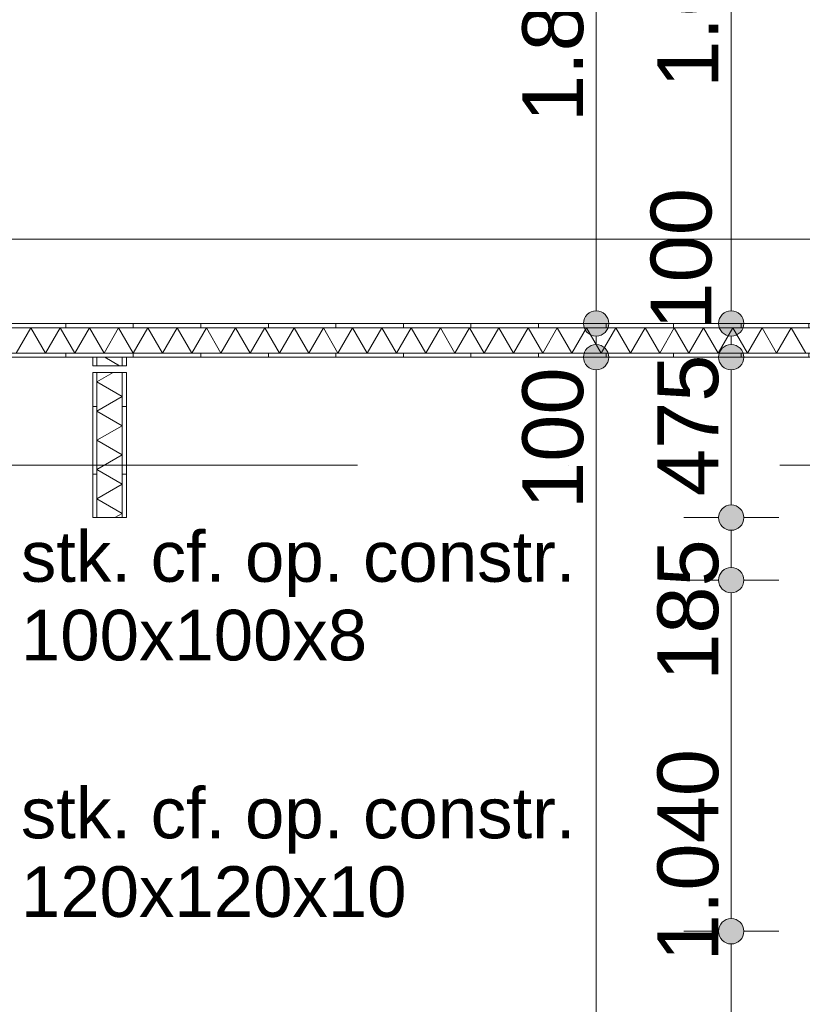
# Model space of a CAD drawing. Header units: millimetres. Extents: x -54205 to 99702, y -35458 to 70878.
# Tile 150 of 226: x 40064 to 42381, y 16430 to 19346. Entities that reach past the tile are written whole.
import ezdxf
from ezdxf.enums import TextEntityAlignment as Align

# ---------------------------------------------------------------- set-up
doc = ezdxf.new("R2010")
doc.units = ezdxf.units.MM
doc.header["$MEASUREMENT"] = 0
doc.linetypes.add('streep-punt', pattern=[2500, 1250, -625, 0, -625])
for name, color, linetype in [('Maatvoering 1_ 100', 7, 'Continuous'), ('Maatvoering 1_ 100 2D arcering', 7, 'Continuous'), ('New_22 NC Binnenwanden', 7, 'Continuous'), ('New_22 NC Binnenwanden Doorsnede-arcering', 7, 'Continuous'), ('New_22 NC Binnenwanden Laagscheidingslijnen', 7, 'Continuous'), ('New_Maatvoering 1_ 100', 7, 'Continuous'), ('New_Maatvoering 1_ 100 2D arcering', 7, 'Continuous'), ('New_Ruimtefuncties Zone omranding', 7, 'Continuous'), ('Stramien', 7, 'Continuous')]:
    doc.layers.add(name, color=color, linetype=linetype)
doc.styles.add('GENERATED_STYLE_1', font='arial.ttf')
doc.styles.add('GENERATED_STYLE_2', font='arial.ttf')
doc.dimstyles.new('GENERATED_STYLE__10', dxfattribs={"dimtxt": 0.18, "dimasz": 136.8, "dimexe": 0.18, "dimexo": 0.0625, "dimgap": 0, "dimtad": 0, "dimtih": 1, "dimtoh": 1, "dimdec": 4, "dimzin": 0, "dimdsep": 46, "dimcen": 0.09, "dimadec": 0, "dimazin": 0, "dimtfac": 1, "dimtdec": 4, "dimtmove": 0, "dimatfit": 3, "dimldrblk": 'ARROWHEAD_5', "dimfxl": 1, "dimtolj": 1, "dimtzin": 0, "dimarcsym": 0})
doc.dimstyles.new('GENERATED_STYLE__2', dxfattribs={"dimtxt": 250, "dimasz": 142.5, "dimexe": 0.18, "dimexo": 0.0625, "dimgap": 0, "dimtad": 1, "dimtih": 1, "dimtoh": 1, "dimdec": 0, "dimzin": 0, "dimdsep": 46, "dimtxsty": 'GENERATED_STYLE_2', "dimblk": 'ARROWHEAD_11', "dimblk1": 'ARROWHEAD_11', "dimblk2": 'ARROWHEAD_11', "dimcen": 0.09, "dimse1": 1, "dimse2": 1, "dimclrd": 1, "dimclre": 1, "dimclrt": 2, "dimadec": 1, "dimazin": 0, "dimtfac": 1, "dimtdec": 4, "dimtmove": 0, "dimatfit": 3, "dimfxl": 1, "dimtolj": 1, "dimtzin": 0, "dimarcsym": 0})
doc.dimstyles.new('GENERATED_STYLE__4', dxfattribs={"dimtxt": 179.999995, "dimasz": 142.5, "dimexe": 0.18, "dimexo": 0.0625, "dimgap": 0, "dimtad": 1, "dimtih": 1, "dimtoh": 1, "dimdec": 0, "dimzin": 0, "dimdsep": 46, "dimtxsty": 'GENERATED_STYLE_1', "dimblk": 'ARROWHEAD_11', "dimblk1": 'ARROWHEAD_11', "dimblk2": 'ARROWHEAD_11', "dimcen": 0.09, "dimse1": 1, "dimse2": 1, "dimclrd": 1, "dimclre": 1, "dimclrt": 2, "dimadec": 1, "dimazin": 0, "dimtfac": 1, "dimtdec": 4, "dimtmove": 0, "dimatfit": 3, "dimfxl": 1, "dimtolj": 1, "dimtzin": 0, "dimarcsym": 0})
doc.dimstyles.new('GENERATED_STYLE__5', dxfattribs={"dimtxt": 250, "dimasz": 142.5, "dimexe": 0.18, "dimexo": 0.0625, "dimgap": 0, "dimtad": 1, "dimdec": 0, "dimzin": 0, "dimdsep": 46, "dimtxsty": 'GENERATED_STYLE_2', "dimblk": 'ARROWHEAD_11', "dimblk1": 'ARROWHEAD_11', "dimblk2": 'ARROWHEAD_11', "dimcen": 0.09, "dimse1": 1, "dimse2": 1, "dimclrd": 1, "dimclre": 1, "dimclrt": 2, "dimadec": 1, "dimazin": 0, "dimtfac": 1, "dimtdec": 4, "dimtmove": 0, "dimatfit": 3, "dimfxl": 1, "dimtolj": 1, "dimtzin": 0, "dimarcsym": 0})
doc.dimstyles.new('GENERATED_STYLE__6', dxfattribs={"dimtxt": 179.999995, "dimasz": 142.5, "dimexe": 0.18, "dimexo": 0.0625, "dimgap": 0, "dimtad": 1, "dimdec": 0, "dimzin": 0, "dimdsep": 46, "dimtxsty": 'GENERATED_STYLE_1', "dimblk": 'ARROWHEAD_11', "dimblk1": 'ARROWHEAD_11', "dimblk2": 'ARROWHEAD_11', "dimcen": 0.09, "dimse1": 1, "dimse2": 1, "dimclrd": 1, "dimclre": 1, "dimclrt": 2, "dimadec": 1, "dimazin": 0, "dimtfac": 1, "dimtdec": 4, "dimtmove": 0, "dimatfit": 3, "dimfxl": 1, "dimtolj": 1, "dimtzin": 0, "dimarcsym": 0})
doc.dimstyles.new('GENERATED_STYLE__8', dxfattribs={"dimtxt": 179.999995, "dimasz": 142.5, "dimexe": 0.18, "dimexo": 0.0625, "dimgap": 0, "dimtad": 1, "dimdec": 0, "dimzin": 0, "dimdsep": 46, "dimtxsty": 'GENERATED_STYLE_1', "dimblk": 'ARROWHEAD_11', "dimblk1": 'ARROWHEAD_11', "dimblk2": 'ARROWHEAD_11', "dimcen": 0.09, "dimse1": 1, "dimse2": 1, "dimclrd": 1, "dimclre": 1, "dimclrt": 2, "dimadec": 1, "dimazin": 0, "dimtfac": 1, "dimtdec": 4, "dimtmove": 2, "dimatfit": 3, "dimfxl": 1, "dimtolj": 1, "dimtzin": 0, "dimarcsym": 0})
pattern_1 = [(270, (0, 0), (200, 0), [])]
pattern_2 = [(1e-14, (0, 0), (0, 200), [])]

# ---------------------------------------------------------------- blocks, each defined once
blk = doc.blocks.new('*X580')
at = {"layer": 'New_22 NC Binnenwanden Doorsnede-arcering', "color": 7, "linetype": 'Continuous', "lineweight": 0}
for p, q in [((40097, 18433.4), (40053.7, 18358.4)), ((40097, 18433.4), (40140.3, 18358.4)), ((40183.6, 18433.4), (40140.3, 18358.4)), ((40183.6, 18433.4), (40226.9, 18358.4)), ((40270.2, 18433.4), (40226.9, 18358.4)), ((40270.2, 18433.4), (40313.5, 18358.4)), ((40356.8, 18433.4), (40313.5, 18358.4)), ((40356.8, 18433.4), (40400.1, 18358.4)), ((40443.4, 18433.4), (40400.1, 18358.4)), ((40443.4, 18433.4), (40486.7, 18358.4)), ((40530, 18433.4), (40486.7, 18358.4)), ((40530, 18433.4), (40573.3, 18358.4)), ((40616.6, 18433.4), (40573.3, 18358.4)), ((40616.6, 18433.4), (40659.9, 18358.4)), ((40703.2, 18433.4), (40659.9, 18358.4)), ((40703.2, 18433.4), (40746.5, 18358.4)), ((40789.8, 18433.4), (40746.5, 18358.4)), ((40789.8, 18433.4), (40833.1, 18358.4)), ((40876.4, 18433.4), (40833.1, 18358.4)), ((40876.4, 18433.4), (40919.7, 18358.4)), ((40963, 18433.4), (40919.7, 18358.4)), ((40963, 18433.4), (41006.3, 18358.4)), ((41049.6, 18433.4), (41006.3, 18358.4)), ((41049.6, 18433.4), (41092.9, 18358.4)), ((41136.2, 18433.4), (41092.9, 18358.4)), ((41136.2, 18433.4), (41179.5, 18358.4)), ((41222.8, 18433.4), (41179.5, 18358.4)), ((41222.8, 18433.4), (41266.1, 18358.4)), ((41309.4, 18433.4), (41266.1, 18358.4)), ((41309.4, 18433.4), (41352.7, 18358.4)), ((41396, 18433.4), (41352.7, 18358.4)), ((41396, 18433.4), (41439.3, 18358.4)), ((41482.6, 18433.4), (41439.3, 18358.4)), ((41482.6, 18433.4), (41525.9, 18358.4)), ((41569.2, 18433.4), (41525.9, 18358.4)), ((41569.2, 18433.4), (41612.5, 18358.4)), ((41655.8, 18433.4), (41612.5, 18358.4)), ((41655.8, 18433.4), (41699.1, 18358.4)), ((41742.4, 18433.4), (41699.1, 18358.4)), ((41742.4, 18433.4), (41785.7, 18358.4)), ((41829, 18433.4), (41785.7, 18358.4)), ((41829, 18433.4), (41872.3, 18358.4)), ((41915.6, 18433.4), (41872.3, 18358.4)), ((41915.6, 18433.4), (41958.9, 18358.4)), ((42002.2, 18433.4), (41958.9, 18358.4)), ((42002.2, 18433.4), (42045.5, 18358.4)), ((42088.8, 18433.4), (42045.5, 18358.4)), ((42088.8, 18433.4), (42132.1, 18358.4)), ((42175.4, 18433.4), (42132.1, 18358.4)), ((42175.4, 18433.4), (42218.7, 18358.4)), ((42262, 18433.4), (42218.7, 18358.4)), ((42262, 18433.4), (42305.3, 18358.4)), ((42348.6, 18433.4), (42305.3, 18358.4)), ((42348.6, 18433.4), (42391.9, 18358.4))]:
    blk.add_line(p, q, dxfattribs=at)
blk = doc.blocks.new('Wall_228_1', base_point=(43395, 18345.9))
at = {"layer": 'New_22 NC Binnenwanden Doorsnede-arcering', "linetype": 'Continuous', "lineweight": 0, "true_color": 0x000000}
h = blk.add_hatch(dxfattribs=at)
h.set_pattern_fill('930_Lijnen_vert_200_0001', color=18, style=0, pattern_type=2)
h.set_pattern_definition(pattern_1)
h.paths.add_polyline_path([(39042.5, 18433.4), (43395, 18433.4), (43395, 18445.9), (39042.5, 18445.9)])
h = blk.add_hatch(dxfattribs=at)
h.set_pattern_fill('930_Lijnen_vert_200_0001', color=18, style=0, pattern_type=2)
h.set_pattern_definition(pattern_1)
h.paths.add_polyline_path([(39130, 18345.9), (43395, 18345.9), (43395, 18358.4), (39130, 18358.4)])
at = {"layer": 'New_22 NC Binnenwanden', "color": 1, "linetype": 'Continuous', "lineweight": 0, "flags": 128}
for points in [[(43395, 18445.9), (39030, 18445.9)], [(39130, 18345.9), (40280, 18345.9)], [(40292.5, 18345.9), (40367.5, 18345.9)], [(40380, 18345.9), (42930, 18345.9)]]:
    blk.add_lwpolyline(points, dxfattribs=at)
at = {"layer": 'New_22 NC Binnenwanden Laagscheidingslijnen', "color": 1, "linetype": 'Continuous', "lineweight": 0}
for p, q in [((43395, 18433.4), (39117.5, 18433.4)), ((39117.5, 18358.4), (43395, 18358.4))]:
    blk.add_line(p, q, dxfattribs=at)
at = {"layer": 'New_22 NC Binnenwanden', "color": 1, "lineweight": 0}
blk.add_blockref('*X580', (0, 0), dxfattribs=at)
blk = doc.blocks.new('*X583')
at = {"layer": 'New_22 NC Binnenwanden Doorsnede-arcering', "color": 7, "linetype": 'Continuous', "lineweight": 0}
blk.add_line((40316.4, 18345.9), (40359.7, 18320.9), dxfattribs=at)
blk = doc.blocks.new('*X584')
at = {"layer": 'New_22 NC Binnenwanden Doorsnede-arcering', "color": 7, "linetype": 'Continuous', "lineweight": 0}
for p, q in [((40292.5, 18273.1), (40340.6, 18300.9)), ((40292.5, 18273.1), (40367.5, 18229.8)), ((40292.5, 18186.5), (40367.5, 18229.8)), ((40292.5, 18186.5), (40367.5, 18143.2)), ((40292.5, 18099.9), (40367.5, 18143.2)), ((40292.5, 18099.9), (40367.5, 18056.6)), ((40292.5, 18013.3), (40367.5, 18056.6)), ((40292.5, 18013.3), (40367.5, 17970)), ((40292.5, 17926.7), (40367.5, 17970)), ((40292.5, 17926.7), (40367.5, 17883.4)), ((40345.8, 17870.9), (40367.5, 17883.4))]:
    blk.add_line(p, q, dxfattribs=at)
blk = doc.blocks.new('Wall_229_1', base_point=(40380, 17870.9))
at = {"layer": 'New_22 NC Binnenwanden Doorsnede-arcering', "linetype": 'Continuous', "lineweight": 0, "true_color": 0x000000}
h = blk.add_hatch(dxfattribs=at)
h.set_pattern_fill('930_Lijnen_vert_200_0001', color=18, style=0, pattern_type=2)
h.set_pattern_definition(pattern_2)
h.paths.add_polyline_path([(40280, 18345.9), (40280, 18320.9), (40292.5, 18320.9), (40292.5, 18345.9)])
h = blk.add_hatch(dxfattribs=at)
h.set_pattern_fill('930_Lijnen_vert_200_0001', color=18, style=0, pattern_type=2)
h.set_pattern_definition(pattern_2)
h.paths.add_polyline_path([(40380, 18320.9), (40380, 18345.9), (40367.5, 18345.9), (40367.5, 18320.9)])
h = blk.add_hatch(dxfattribs=at)
h.set_pattern_fill('930_Lijnen_vert_200_0001', color=18, style=0, pattern_type=2)
h.set_pattern_definition(pattern_2)
h.paths.add_polyline_path([(40280, 18300.9), (40280, 17870.9), (40292.5, 17870.9), (40292.5, 18300.9)])
h = blk.add_hatch(dxfattribs=at)
h.set_pattern_fill('930_Lijnen_vert_200_0001', color=18, style=0, pattern_type=2)
h.set_pattern_definition(pattern_2)
h.paths.add_polyline_path([(40380, 17870.9), (40380, 18300.9), (40367.5, 18300.9), (40367.5, 17870.9)])
at = {"layer": 'New_22 NC Binnenwanden', "color": 1, "linetype": 'Continuous', "lineweight": 0, "flags": 128}
for points in [[(40280, 18345.9), (40280, 18320.9)], [(40367.5, 18345.9), (40292.5, 18345.9)], [(40380, 18320.9), (40380, 18345.9)], [(40280, 18300.9), (40280, 17870.9)], [(40380, 17870.9), (40380, 18300.9)], [(40280, 17870.9), (40380, 17870.9)]]:
    blk.add_lwpolyline(points, dxfattribs=at)
at = {"layer": 'New_22 NC Binnenwanden Laagscheidingslijnen', "color": 1, "linetype": 'Continuous', "lineweight": 0}
for p, q in [((40292.5, 18345.9), (40292.5, 18320.9)), ((40367.5, 18320.9), (40367.5, 18345.9)), ((40280, 18320.9), (40292.5, 18320.9)), ((40292.5, 18320.9), (40367.5, 18320.9)), ((40367.5, 18320.9), (40380, 18320.9)), ((40292.5, 18300.9), (40280, 18300.9)), ((40292.5, 18300.9), (40292.5, 17870.9)), ((40367.5, 18300.9), (40292.5, 18300.9)), ((40380, 18300.9), (40367.5, 18300.9)), ((40367.5, 17870.9), (40367.5, 18300.9))]:
    blk.add_line(p, q, dxfattribs=at)
at = {"layer": 'New_22 NC Binnenwanden', "color": 1, "lineweight": 0}
for name in ['*X583', '*X584']:
    blk.add_blockref(name, (0, 0), dxfattribs=at)
blk = doc.blocks.new('Standard grid marker_3')
at = {"layer": 'Stramien', "color": 1, "linetype": 'streep-punt', "lineweight": 0}
blk.add_line((1000, 0), (33165, 0), dxfattribs=at)
at = {"layer": 'Stramien', "color": 2, "lineweight": 0, "style": 'GENERATED_STYLE_1'}
blk.add_attdef('AC_MarkerText_1', text='', height=350, dxfattribs=at).set_placement((-500, 175), align=Align.TOP_CENTER)
blk = doc.blocks.new('*D1133')
at = {"layer": 'Maatvoering 1_ 100 2D arcering', "linetype": 'Continuous', "lineweight": 0}
for points in [[(64027.5, 56125.9), (64030.4, 56111.6), (64038.5, 56099.4), (64050.6, 56091.3), (64065, 56088.4), (64079.4, 56091.3), (64091.5, 56099.4), (64099.6, 56111.6), (64102.5, 56125.9), (64099.6, 56140.3), (64091.5, 56152.4), (64079.4, 56160.6), (64065, 56163.4), (64050.6, 56160.6), (64038.5, 56152.4), (64030.4, 56140.3)], [(64027.5, 3115.7), (64030.4, 3101.3), (64038.5, 3089.2), (64050.6, 3081), (64065, 3078.2), (64079.4, 3081), (64091.5, 3089.2), (64099.6, 3101.3), (64102.5, 3115.7), (64099.6, 3130), (64091.5, 3142.2), (64079.4, 3150.3), (64065, 3153.2), (64050.6, 3150.3), (64038.5, 3142.2), (64030.4, 3130)]]:
    blk.add_hatch(color=1, dxfattribs=at).paths.add_polyline_path(points)
at = {"layer": 'Maatvoering 1_ 100', "color": 1, "linetype": 'Continuous', "lineweight": 0}
for p, q in [((64065, 56163.4), (64065, 56200.9)), ((64027.5, 56125.9), (63924.4, 56125.9)), ((64205.6, 56125.9), (64102.5, 56125.9)), ((64065, 3153.2), (64065, 56088.4)), ((64027.5, 3115.7), (63924.4, 3115.7)), ((64205.6, 3115.7), (64102.5, 3115.7)), ((64065, 3040.7), (64065, 3078.2))]:
    blk.add_line(p, q, dxfattribs=at)
for centre in [(64065, 56125.9), (64065, 3115.7)]:
    blk.add_circle(centre, 37.5, dxfattribs=at)
at = {"layer": 'Maatvoering 1_ 100', "color": 2, "lineweight": 0, "insert": (64015, 29096.5), "char_height": 250, "attachment_point": 7, "rotation": 90, "style": 'GENERATED_STYLE_2'}
blk.add_mtext('\\A1;{\\pql;\\fArial|b1|i0|c0|p0;\\W1.000000;53.010}', dxfattribs=at)
blk = doc.blocks.new('ARROWHEAD_11')
at = {"color": 0, "linetype": 'Continuous', "lineweight": 0}
blk.add_line((0, 0), (-1, 0), dxfattribs=at)
at = {"color": 0, "linetype": 'Continuous', "lineweight": 0, "const_width": 0.25, "flags": 128}
blk.add_lwpolyline([(-0.125, 0, 1), (0.125, 0, 1)], format="xyb", close=True, dxfattribs=at)
blk = doc.blocks.new('*D1156')
at = {"layer": 'Maatvoering 1_ 100 2D arcering', "linetype": 'Continuous', "lineweight": 0}
for points in [[(-1137.5, 60015.9), (-1134.7, 60001.6), (-1126.6, 59989.4), (-1114.4, 59981.3), (-1100, 59978.4), (-1085.7, 59981.3), (-1073.5, 59989.4), (-1065.4, 60001.6), (-1062.5, 60015.9), (-1065.4, 60030.3), (-1073.5, 60042.4), (-1085.7, 60050.6), (-1100, 60053.4), (-1114.4, 60050.6), (-1126.6, 60042.4), (-1134.7, 60030.3)], [(57892.5, 60015.9), (57895.4, 60001.6), (57903.5, 59989.4), (57915.6, 59981.3), (57930, 59978.4), (57944.4, 59981.3), (57956.5, 59989.4), (57964.6, 60001.6), (57967.5, 60015.9), (57964.6, 60030.3), (57956.5, 60042.4), (57944.4, 60050.6), (57930, 60053.4), (57915.6, 60050.6), (57903.5, 60042.4), (57895.4, 60030.3)]]:
    blk.add_hatch(color=1, dxfattribs=at).paths.add_polyline_path(points)
at = {"layer": 'Maatvoering 1_ 100', "color": 1, "linetype": 'Continuous', "lineweight": 0}
for p, q in [((57930, 60053.4), (57930, 60156.5)), ((-1062.5, 60015.9), (57892.5, 60015.9)), ((57967.5, 60015.9), (58005, 60015.9)), ((57930, 59875.3), (57930, 59978.4))]:
    blk.add_line(p, q, dxfattribs=at)
blk.add_circle((57930, 60015.9), 37.5, dxfattribs=at)
at = {"layer": 'Maatvoering 1_ 100', "color": 2, "lineweight": 0, "insert": (27890.6, 60065.9), "char_height": 250, "attachment_point": 7, "style": 'GENERATED_STYLE_2'}
blk.add_mtext('\\A1;{\\pql;\\fArial|b1|i0|c0|p0;\\W1.000000;59.030}', dxfattribs=at)
blk = doc.blocks.new('*D1225')
at = {"layer": 'New_Maatvoering 1_ 100 2D arcering', "linetype": 'Continuous', "lineweight": 0}
for points in [[(36037.5, 15778.5), (36040.4, 15764.1), (36048.5, 15752), (36060.6, 15743.8), (36075, 15741), (36089.4, 15743.8), (36101.5, 15752), (36109.6, 15764.1), (36112.5, 15778.5), (36109.6, 15792.8), (36101.5, 15805), (36089.4, 15813.1), (36075, 15816), (36060.6, 15813.1), (36048.5, 15805), (36040.4, 15792.8)], [(42987.5, 15778.5), (42990.4, 15764.1), (42998.5, 15752), (43010.6, 15743.8), (43025, 15741), (43039.4, 15743.8), (43051.5, 15752), (43059.6, 15764.1), (43062.5, 15778.5), (43059.6, 15792.8), (43051.5, 15805), (43039.4, 15813.1), (43025, 15816), (43010.6, 15813.1), (42998.5, 15805), (42990.4, 15792.8)]]:
    blk.add_hatch(color=1, dxfattribs=at).paths.add_polyline_path(points)
at = {"layer": 'New_Maatvoering 1_ 100', "color": 1, "linetype": 'Continuous', "lineweight": 0}
for p, q in [((36075, 15816), (36075, 15919.1)), ((43025, 15816), (43025, 15919.1)), ((36000, 15778.5), (36037.5, 15778.5)), ((36112.5, 15778.5), (42987.5, 15778.5)), ((36075, 15637.9), (36075, 15741)), ((43025, 15637.9), (43025, 15741))]:
    blk.add_line(p, q, dxfattribs=at)
for centre in [(36075, 15778.5), (43025, 15778.5)]:
    blk.add_circle(centre, 37.5, dxfattribs=at)
at = {"layer": 'New_Maatvoering 1_ 100', "color": 2, "lineweight": 0, "char_height": 180, "attachment_point": 7, "style": 'GENERATED_STYLE_1'}
for s, insert in [('\\A1;{\\pql;\\fArial|b0|i0|c0|p0;\\W1.000000;6.950}', (39241.1, 15814.5)), ('\\A1;{\\pql;\\fArial|b0|i0|c0|p0;\\W1.000000;250}', (42575.6, 15814.5))]:
    blk.add_mtext(s, dxfattribs=dict(at, insert=insert))
blk = doc.blocks.new('*D1233')
at = {"layer": 'New_Maatvoering 1_ 100 2D arcering', "linetype": 'Continuous', "lineweight": 0}
for points in [[(39092.5, 16178.5), (39095.4, 16164.1), (39103.5, 16152), (39115.6, 16143.8), (39130, 16141), (39144.4, 16143.8), (39156.5, 16152), (39164.6, 16164.1), (39167.5, 16178.5), (39164.6, 16192.8), (39156.5, 16205), (39144.4, 16213.1), (39130, 16216), (39115.6, 16213.1), (39103.5, 16205), (39095.4, 16192.8)], [(40242.5, 16178.5), (40245.4, 16164.1), (40253.5, 16152), (40265.6, 16143.8), (40280, 16141), (40294.4, 16143.8), (40306.5, 16152), (40314.6, 16164.1), (40317.5, 16178.5), (40314.6, 16192.8), (40306.5, 16205), (40294.4, 16213.1), (40280, 16216), (40265.6, 16213.1), (40253.5, 16205), (40245.4, 16192.8)]]:
    blk.add_hatch(color=1, dxfattribs=at).paths.add_polyline_path(points)
at = {"layer": 'New_Maatvoering 1_ 100', "color": 1, "linetype": 'Continuous', "lineweight": 0}
for p, q in [((39130, 16216), (39130, 16319.1)), ((40280, 16216), (40280, 16319.1)), ((39167.5, 16178.5), (40242.5, 16178.5)), ((39130, 16037.9), (39130, 16141)), ((40280, 16037.9), (40280, 16141))]:
    blk.add_line(p, q, dxfattribs=at)
for centre in [(39130, 16178.5), (40280, 16178.5)]:
    blk.add_circle(centre, 37.5, dxfattribs=at)
at = {"layer": 'New_Maatvoering 1_ 100', "color": 2, "lineweight": 0, "insert": (39396.1, 16214.5), "char_height": 180, "attachment_point": 7, "style": 'GENERATED_STYLE_1'}
blk.add_mtext('\\A1;{\\pql;\\fArial|b0|i0|c0|p0;\\W1.000000;1.150}', dxfattribs=at)
blk = doc.blocks.new('*D1234')
at = {"layer": 'New_Maatvoering 1_ 100 2D arcering', "linetype": 'Continuous', "lineweight": 0}
for points in [[(40242.5, 16178.5), (40245.4, 16164.1), (40253.5, 16152), (40265.6, 16143.8), (40280, 16141), (40294.4, 16143.8), (40306.5, 16152), (40314.6, 16164.1), (40317.5, 16178.5), (40314.6, 16192.8), (40306.5, 16205), (40294.4, 16213.1), (40280, 16216), (40265.6, 16213.1), (40253.5, 16205), (40245.4, 16192.8)], [(40342.5, 16178.5), (40345.4, 16164.1), (40353.5, 16152), (40365.6, 16143.8), (40380, 16141), (40394.4, 16143.8), (40406.5, 16152), (40414.6, 16164.1), (40417.5, 16178.5), (40414.6, 16192.8), (40406.5, 16205), (40394.4, 16213.1), (40380, 16216), (40365.6, 16213.1), (40353.5, 16205), (40345.4, 16192.8)]]:
    blk.add_hatch(color=1, dxfattribs=at).paths.add_polyline_path(points)
at = {"layer": 'New_Maatvoering 1_ 100', "color": 1, "linetype": 'Continuous', "lineweight": 0}
for p, q in [((40280, 16216), (40280, 16319.1)), ((40380, 16216), (40380, 16319.1)), ((40317.5, 16178.5), (40342.5, 16178.5)), ((40280, 16037.9), (40280, 16141)), ((40380, 16037.9), (40380, 16141))]:
    blk.add_line(p, q, dxfattribs=at)
for centre in [(40280, 16178.5), (40380, 16178.5)]:
    blk.add_circle(centre, 37.5, dxfattribs=at)
blk = doc.blocks.new('*D1235')
at = {"layer": 'New_Maatvoering 1_ 100 2D arcering', "linetype": 'Continuous', "lineweight": 0}
for points in [[(40342.5, 16178.5), (40345.4, 16164.1), (40353.5, 16152), (40365.6, 16143.8), (40380, 16141), (40394.4, 16143.8), (40406.5, 16152), (40414.6, 16164.1), (40417.5, 16178.5), (40414.6, 16192.8), (40406.5, 16205), (40394.4, 16213.1), (40380, 16216), (40365.6, 16213.1), (40353.5, 16205), (40345.4, 16192.8)], [(42892.5, 16178.5), (42895.4, 16164.1), (42903.5, 16152), (42915.6, 16143.8), (42930, 16141), (42944.4, 16143.8), (42956.5, 16152), (42964.6, 16164.1), (42967.5, 16178.5), (42964.6, 16192.8), (42956.5, 16205), (42944.4, 16213.1), (42930, 16216), (42915.6, 16213.1), (42903.5, 16205), (42895.4, 16192.8)]]:
    blk.add_hatch(color=1, dxfattribs=at).paths.add_polyline_path(points)
at = {"layer": 'New_Maatvoering 1_ 100', "color": 1, "linetype": 'Continuous', "lineweight": 0}
for p, q in [((40380, 16216), (40380, 16319.1)), ((42930, 16216), (42930, 16319.1)), ((40417.5, 16178.5), (42892.5, 16178.5)), ((40380, 16037.9), (40380, 16141)), ((42930, 16037.9), (42930, 16141))]:
    blk.add_line(p, q, dxfattribs=at)
for centre in [(40380, 16178.5), (42930, 16178.5)]:
    blk.add_circle(centre, 37.5, dxfattribs=at)
at = {"layer": 'New_Maatvoering 1_ 100', "color": 2, "lineweight": 0, "char_height": 180, "attachment_point": 7, "style": 'GENERATED_STYLE_1'}
for s, insert in [('\\A1;{\\pql;\\fArial|b0|i0|c0|p0;\\W1.000000;100}', (40417.5, 16214.5)), ('\\A1;{\\pql;\\fArial|b0|i0|c0|p0;\\W1.000000;2.550}', (41346.1, 16214.5))]:
    blk.add_mtext(s, dxfattribs=dict(at, insert=insert))
blk = doc.blocks.new('*D1258')
at = {"layer": 'New_Maatvoering 1_ 100 2D arcering', "linetype": 'Continuous', "lineweight": 0}
for points in [[(39092.5, 18695.9), (39095.4, 18681.6), (39103.5, 18669.4), (39115.6, 18661.3), (39130, 18658.4), (39144.4, 18661.3), (39156.5, 18669.4), (39164.6, 18681.6), (39167.5, 18695.9), (39164.6, 18710.3), (39156.5, 18722.4), (39144.4, 18730.6), (39130, 18733.4), (39115.6, 18730.6), (39103.5, 18722.4), (39095.4, 18710.3)], [(47082.5, 18695.9), (47085.4, 18681.6), (47093.5, 18669.4), (47105.6, 18661.3), (47120, 18658.4), (47134.4, 18661.3), (47146.5, 18669.4), (47154.6, 18681.6), (47157.5, 18695.9), (47154.6, 18710.3), (47146.5, 18722.4), (47134.4, 18730.6), (47120, 18733.4), (47105.6, 18730.6), (47093.5, 18722.4), (47085.4, 18710.3)]]:
    blk.add_hatch(color=1, dxfattribs=at).paths.add_polyline_path(points)
at = {"layer": 'New_Maatvoering 1_ 100', "color": 1, "linetype": 'Continuous', "lineweight": 0}
for p, q in [((39130, 18733.4), (39130, 18836.5)), ((47120, 18733.4), (47120, 18836.5)), ((39167.5, 18695.9), (47082.5, 18695.9)), ((39130, 18555.3), (39130, 18658.4)), ((47120, 18555.3), (47120, 18658.4))]:
    blk.add_line(p, q, dxfattribs=at)
for centre in [(39130, 18695.9), (47120, 18695.9)]:
    blk.add_circle(centre, 37.5, dxfattribs=at)
at = {"layer": 'New_Maatvoering 1_ 100', "color": 2, "lineweight": 0, "insert": (42816.1, 18731.9), "char_height": 180, "attachment_point": 7, "style": 'GENERATED_STYLE_1'}
blk.add_mtext('\\A1;{\\pql;\\fArial|b0|i0|c0|p0;\\W1.000000;7.990}', dxfattribs=at)
blk = doc.blocks.new('*D1326')
at = {"layer": 'New_Maatvoering 1_ 100 2D arcering', "linetype": 'Continuous', "lineweight": 0}
for points in [[(41733.2, 18345.9), (41736.1, 18331.6), (41744.2, 18319.4), (41756.4, 18311.3), (41770.7, 18308.4), (41785.1, 18311.3), (41797.2, 18319.4), (41805.4, 18331.6), (41808.2, 18345.9), (41805.4, 18360.3), (41797.2, 18372.4), (41785.1, 18380.6), (41770.7, 18383.4), (41756.4, 18380.6), (41744.2, 18372.4), (41736.1, 18360.3)], [(41733.2, 10990.9), (41736.1, 10976.6), (41744.2, 10964.4), (41756.4, 10956.3), (41770.7, 10953.4), (41785.1, 10956.3), (41797.2, 10964.4), (41805.4, 10976.6), (41808.2, 10990.9), (41805.4, 11005.3), (41797.2, 11017.4), (41785.1, 11025.6), (41770.7, 11028.4), (41756.4, 11025.6), (41744.2, 11017.4), (41736.1, 11005.3)]]:
    blk.add_hatch(color=1, dxfattribs=at).paths.add_polyline_path(points)
at = {"layer": 'New_Maatvoering 1_ 100', "color": 1, "linetype": 'Continuous', "lineweight": 0}
for p, q in [((41733.2, 18345.9), (41630.1, 18345.9)), ((41911.3, 18345.9), (41808.2, 18345.9)), ((41770.7, 11028.4), (41770.7, 18308.4)), ((41733.2, 10990.9), (41630.1, 10990.9)), ((41911.3, 10990.9), (41808.2, 10990.9)), ((41770.7, 10915.9), (41770.7, 10953.4))]:
    blk.add_line(p, q, dxfattribs=at)
for centre in [(41770.7, 18345.9), (41770.7, 10990.9)]:
    blk.add_circle(centre, 37.5, dxfattribs=at)
at = {"layer": 'New_Maatvoering 1_ 100', "color": 2, "lineweight": 0, "char_height": 180, "attachment_point": 7, "rotation": 90, "style": 'GENERATED_STYLE_1'}
for s, insert in [('\\A1;{\\pql;\\fArial|b0|i0|c0|p0;\\W1.000000;100}', (41734.7, 17896.5)), ('\\A1;{\\pql;\\fArial|b0|i0|c0|p0;\\W1.000000;7.355}', (41734.7, 14359.5))]:
    blk.add_mtext(s, dxfattribs=dict(at, insert=insert))
blk = doc.blocks.new('*D1327')
at = {"layer": 'New_Maatvoering 1_ 100 2D arcering', "linetype": 'Continuous', "lineweight": 0}
for points in [[(41733.2, 18445.9), (41736.1, 18431.6), (41744.2, 18419.4), (41756.4, 18411.3), (41770.7, 18408.4), (41785.1, 18411.3), (41797.2, 18419.4), (41805.4, 18431.6), (41808.2, 18445.9), (41805.4, 18460.3), (41797.2, 18472.4), (41785.1, 18480.6), (41770.7, 18483.4), (41756.4, 18480.6), (41744.2, 18472.4), (41736.1, 18460.3)], [(41733.2, 18345.9), (41736.1, 18331.6), (41744.2, 18319.4), (41756.4, 18311.3), (41770.7, 18308.4), (41785.1, 18311.3), (41797.2, 18319.4), (41805.4, 18331.6), (41808.2, 18345.9), (41805.4, 18360.3), (41797.2, 18372.4), (41785.1, 18380.6), (41770.7, 18383.4), (41756.4, 18380.6), (41744.2, 18372.4), (41736.1, 18360.3)]]:
    blk.add_hatch(color=1, dxfattribs=at).paths.add_polyline_path(points)
at = {"layer": 'New_Maatvoering 1_ 100', "color": 1, "linetype": 'Continuous', "lineweight": 0}
for p, q in [((41733.2, 18445.9), (41630.1, 18445.9)), ((41911.3, 18445.9), (41808.2, 18445.9)), ((41770.7, 18383.4), (41770.7, 18408.4)), ((41733.2, 18345.9), (41630.1, 18345.9)), ((41911.3, 18345.9), (41808.2, 18345.9))]:
    blk.add_line(p, q, dxfattribs=at)
for centre in [(41770.7, 18445.9), (41770.7, 18345.9)]:
    blk.add_circle(centre, 37.5, dxfattribs=at)
blk = doc.blocks.new('*D1328')
at = {"layer": 'New_Maatvoering 1_ 100 2D arcering', "linetype": 'Continuous', "lineweight": 0}
for points in [[(41733.2, 20255.9), (41736.1, 20241.6), (41744.2, 20229.4), (41756.4, 20221.3), (41770.7, 20218.4), (41785.1, 20221.3), (41797.2, 20229.4), (41805.4, 20241.6), (41808.2, 20255.9), (41805.4, 20270.3), (41797.2, 20282.4), (41785.1, 20290.6), (41770.7, 20293.4), (41756.4, 20290.6), (41744.2, 20282.4), (41736.1, 20270.3)], [(41733.2, 18445.9), (41736.1, 18431.6), (41744.2, 18419.4), (41756.4, 18411.3), (41770.7, 18408.4), (41785.1, 18411.3), (41797.2, 18419.4), (41805.4, 18431.6), (41808.2, 18445.9), (41805.4, 18460.3), (41797.2, 18472.4), (41785.1, 18480.6), (41770.7, 18483.4), (41756.4, 18480.6), (41744.2, 18472.4), (41736.1, 18460.3)]]:
    blk.add_hatch(color=1, dxfattribs=at).paths.add_polyline_path(points)
at = {"layer": 'New_Maatvoering 1_ 100', "color": 1, "linetype": 'Continuous', "lineweight": 0}
for p, q in [((41733.2, 20255.9), (41630.1, 20255.9)), ((41911.3, 20255.9), (41808.2, 20255.9)), ((41770.7, 18483.4), (41770.7, 20218.4)), ((41733.2, 18445.9), (41630.1, 18445.9)), ((41911.3, 18445.9), (41808.2, 18445.9))]:
    blk.add_line(p, q, dxfattribs=at)
for centre in [(41770.7, 20255.9), (41770.7, 18445.9)]:
    blk.add_circle(centre, 37.5, dxfattribs=at)
at = {"layer": 'New_Maatvoering 1_ 100', "color": 2, "lineweight": 0, "insert": (41734.7, 19042), "char_height": 180, "attachment_point": 7, "rotation": 90, "style": 'GENERATED_STYLE_1'}
blk.add_mtext('\\A1;{\\pql;\\fArial|b0|i0|c0|p0;\\W1.000000;1.810}', dxfattribs=at)
blk = doc.blocks.new('*D1338')
at = {"layer": 'New_Maatvoering 1_ 100 2D arcering', "linetype": 'Continuous', "lineweight": 0}
for points in [[(42133.2, 16645.9), (42136.1, 16631.6), (42144.2, 16619.4), (42156.4, 16611.3), (42170.7, 16608.4), (42185.1, 16611.3), (42197.2, 16619.4), (42205.4, 16631.6), (42208.2, 16645.9), (42205.4, 16660.3), (42197.2, 16672.4), (42185.1, 16680.6), (42170.7, 16683.4), (42156.4, 16680.6), (42144.2, 16672.4), (42136.1, 16660.3)], [(42133.2, 11930.9), (42136.1, 11916.6), (42144.2, 11904.4), (42156.4, 11896.3), (42170.7, 11893.4), (42185.1, 11896.3), (42197.2, 11904.4), (42205.4, 11916.6), (42208.2, 11930.9), (42205.4, 11945.3), (42197.2, 11957.4), (42185.1, 11965.6), (42170.7, 11968.4), (42156.4, 11965.6), (42144.2, 11957.4), (42136.1, 11945.3)]]:
    blk.add_hatch(color=1, dxfattribs=at).paths.add_polyline_path(points)
at = {"layer": 'New_Maatvoering 1_ 100', "color": 1, "linetype": 'Continuous', "lineweight": 0}
for p, q in [((42133.2, 16645.9), (42030.1, 16645.9)), ((42311.3, 16645.9), (42208.2, 16645.9)), ((42170.7, 11968.4), (42170.7, 16608.4)), ((42133.2, 11930.9), (42030.1, 11930.9)), ((42311.3, 11930.9), (42208.2, 11930.9))]:
    blk.add_line(p, q, dxfattribs=at)
for centre in [(42170.7, 16645.9), (42170.7, 11930.9)]:
    blk.add_circle(centre, 37.5, dxfattribs=at)
at = {"layer": 'New_Maatvoering 1_ 100', "color": 2, "lineweight": 0, "char_height": 180, "attachment_point": 7, "rotation": 90, "style": 'GENERATED_STYLE_1'}
for s, insert in [('\\A1;{\\pql;\\fArial|b0|i0|c0|p0;\\W1.000000;1.040}', (42134.7, 16556.5)), ('\\A1;{\\pql;\\fArial|b0|i0|c0|p0;\\W1.000000;4.715}', (42134.7, 13979.5))]:
    blk.add_mtext(s, dxfattribs=dict(at, insert=insert))
blk = doc.blocks.new('*D1339')
at = {"layer": 'New_Maatvoering 1_ 100 2D arcering', "linetype": 'Continuous', "lineweight": 0}
for points in [[(42133.2, 17685.9), (42136.1, 17671.6), (42144.2, 17659.4), (42156.4, 17651.3), (42170.7, 17648.4), (42185.1, 17651.3), (42197.2, 17659.4), (42205.4, 17671.6), (42208.2, 17685.9), (42205.4, 17700.3), (42197.2, 17712.4), (42185.1, 17720.6), (42170.7, 17723.4), (42156.4, 17720.6), (42144.2, 17712.4), (42136.1, 17700.3)], [(42133.2, 16645.9), (42136.1, 16631.6), (42144.2, 16619.4), (42156.4, 16611.3), (42170.7, 16608.4), (42185.1, 16611.3), (42197.2, 16619.4), (42205.4, 16631.6), (42208.2, 16645.9), (42205.4, 16660.3), (42197.2, 16672.4), (42185.1, 16680.6), (42170.7, 16683.4), (42156.4, 16680.6), (42144.2, 16672.4), (42136.1, 16660.3)]]:
    blk.add_hatch(color=1, dxfattribs=at).paths.add_polyline_path(points)
at = {"layer": 'New_Maatvoering 1_ 100', "color": 1, "linetype": 'Continuous', "lineweight": 0}
for p, q in [((42133.2, 17685.9), (42030.1, 17685.9)), ((42311.3, 17685.9), (42208.2, 17685.9)), ((42170.7, 16683.4), (42170.7, 17648.4)), ((42133.2, 16645.9), (42030.1, 16645.9)), ((42311.3, 16645.9), (42208.2, 16645.9))]:
    blk.add_line(p, q, dxfattribs=at)
for centre in [(42170.7, 17685.9), (42170.7, 16645.9)]:
    blk.add_circle(centre, 37.5, dxfattribs=at)
at = {"layer": 'New_Maatvoering 1_ 100', "color": 2, "lineweight": 0, "insert": (42134.7, 17387.4), "char_height": 180, "attachment_point": 7, "rotation": 90, "style": 'GENERATED_STYLE_1'}
blk.add_mtext('\\A1;{\\pql;\\fArial|b0|i0|c0|p0;\\W1.000000;185}', dxfattribs=at)
blk = doc.blocks.new('*D1340')
at = {"layer": 'New_Maatvoering 1_ 100 2D arcering', "linetype": 'Continuous', "lineweight": 0}
for points in [[(42133.2, 17870.9), (42136.1, 17856.6), (42144.2, 17844.4), (42156.4, 17836.3), (42170.7, 17833.4), (42185.1, 17836.3), (42197.2, 17844.4), (42205.4, 17856.6), (42208.2, 17870.9), (42205.4, 17885.3), (42197.2, 17897.4), (42185.1, 17905.6), (42170.7, 17908.4), (42156.4, 17905.6), (42144.2, 17897.4), (42136.1, 17885.3)], [(42133.2, 17685.9), (42136.1, 17671.6), (42144.2, 17659.4), (42156.4, 17651.3), (42170.7, 17648.4), (42185.1, 17651.3), (42197.2, 17659.4), (42205.4, 17671.6), (42208.2, 17685.9), (42205.4, 17700.3), (42197.2, 17712.4), (42185.1, 17720.6), (42170.7, 17723.4), (42156.4, 17720.6), (42144.2, 17712.4), (42136.1, 17700.3)]]:
    blk.add_hatch(color=1, dxfattribs=at).paths.add_polyline_path(points)
at = {"layer": 'New_Maatvoering 1_ 100', "color": 1, "linetype": 'Continuous', "lineweight": 0}
for p, q in [((42133.2, 17870.9), (42030.1, 17870.9)), ((42311.3, 17870.9), (42208.2, 17870.9)), ((42170.7, 17723.4), (42170.7, 17833.4)), ((42133.2, 17685.9), (42030.1, 17685.9)), ((42311.3, 17685.9), (42208.2, 17685.9))]:
    blk.add_line(p, q, dxfattribs=at)
for centre in [(42170.7, 17870.9), (42170.7, 17685.9)]:
    blk.add_circle(centre, 37.5, dxfattribs=at)
blk = doc.blocks.new('*D1341')
at = {"layer": 'New_Maatvoering 1_ 100 2D arcering', "linetype": 'Continuous', "lineweight": 0}
for points in [[(42133.2, 18345.9), (42136.1, 18331.6), (42144.2, 18319.4), (42156.4, 18311.3), (42170.7, 18308.4), (42185.1, 18311.3), (42197.2, 18319.4), (42205.4, 18331.6), (42208.2, 18345.9), (42205.4, 18360.3), (42197.2, 18372.4), (42185.1, 18380.6), (42170.7, 18383.4), (42156.4, 18380.6), (42144.2, 18372.4), (42136.1, 18360.3)], [(42133.2, 17870.9), (42136.1, 17856.6), (42144.2, 17844.4), (42156.4, 17836.3), (42170.7, 17833.4), (42185.1, 17836.3), (42197.2, 17844.4), (42205.4, 17856.6), (42208.2, 17870.9), (42205.4, 17885.3), (42197.2, 17897.4), (42185.1, 17905.6), (42170.7, 17908.4), (42156.4, 17905.6), (42144.2, 17897.4), (42136.1, 17885.3)]]:
    blk.add_hatch(color=1, dxfattribs=at).paths.add_polyline_path(points)
at = {"layer": 'New_Maatvoering 1_ 100', "color": 1, "linetype": 'Continuous', "lineweight": 0}
for p, q in [((42133.2, 18345.9), (42030.1, 18345.9)), ((42311.3, 18345.9), (42208.2, 18345.9)), ((42170.7, 17908.4), (42170.7, 18308.4)), ((42133.2, 17870.9), (42030.1, 17870.9)), ((42311.3, 17870.9), (42208.2, 17870.9))]:
    blk.add_line(p, q, dxfattribs=at)
for centre in [(42170.7, 18345.9), (42170.7, 17870.9)]:
    blk.add_circle(centre, 37.5, dxfattribs=at)
at = {"layer": 'New_Maatvoering 1_ 100', "color": 2, "lineweight": 0, "insert": (42134.7, 17934.4), "char_height": 180, "attachment_point": 7, "rotation": 90, "style": 'GENERATED_STYLE_1'}
blk.add_mtext('\\A1;{\\pql;\\fArial|b0|i0|c0|p0;\\W1.000000;475}', dxfattribs=at)
blk = doc.blocks.new('*D1342')
at = {"layer": 'New_Maatvoering 1_ 100 2D arcering', "linetype": 'Continuous', "lineweight": 0}
for points in [[(42133.2, 18445.9), (42136.1, 18431.6), (42144.2, 18419.4), (42156.4, 18411.3), (42170.7, 18408.4), (42185.1, 18411.3), (42197.2, 18419.4), (42205.4, 18431.6), (42208.2, 18445.9), (42205.4, 18460.3), (42197.2, 18472.4), (42185.1, 18480.6), (42170.7, 18483.4), (42156.4, 18480.6), (42144.2, 18472.4), (42136.1, 18460.3)], [(42133.2, 18345.9), (42136.1, 18331.6), (42144.2, 18319.4), (42156.4, 18311.3), (42170.7, 18308.4), (42185.1, 18311.3), (42197.2, 18319.4), (42205.4, 18331.6), (42208.2, 18345.9), (42205.4, 18360.3), (42197.2, 18372.4), (42185.1, 18380.6), (42170.7, 18383.4), (42156.4, 18380.6), (42144.2, 18372.4), (42136.1, 18360.3)]]:
    blk.add_hatch(color=1, dxfattribs=at).paths.add_polyline_path(points)
at = {"layer": 'New_Maatvoering 1_ 100', "color": 1, "linetype": 'Continuous', "lineweight": 0}
for p, q in [((42133.2, 18445.9), (42030.1, 18445.9)), ((42311.3, 18445.9), (42208.2, 18445.9)), ((42170.7, 18383.4), (42170.7, 18408.4)), ((42133.2, 18345.9), (42030.1, 18345.9)), ((42311.3, 18345.9), (42208.2, 18345.9))]:
    blk.add_line(p, q, dxfattribs=at)
for centre in [(42170.7, 18445.9), (42170.7, 18345.9)]:
    blk.add_circle(centre, 37.5, dxfattribs=at)
at = {"layer": 'New_Maatvoering 1_ 100', "color": 2, "lineweight": 0, "insert": (42114.7, 18427.5), "char_height": 180, "attachment_point": 7, "rotation": 90, "style": 'GENERATED_STYLE_1'}
blk.add_mtext('\\A1;{\\pql;\\fArial|b0|i0|c0|p0;\\W1.000000;100}', dxfattribs=at)
blk = doc.blocks.new('*D1343')
at = {"layer": 'New_Maatvoering 1_ 100 2D arcering', "linetype": 'Continuous', "lineweight": 0}
for points in [[(42133.2, 20105.9), (42136.1, 20091.6), (42144.2, 20079.4), (42156.4, 20071.3), (42170.7, 20068.4), (42185.1, 20071.3), (42197.2, 20079.4), (42205.4, 20091.6), (42208.2, 20105.9), (42205.4, 20120.3), (42197.2, 20132.4), (42185.1, 20140.6), (42170.7, 20143.4), (42156.4, 20140.6), (42144.2, 20132.4), (42136.1, 20120.3)], [(42133.2, 18445.9), (42136.1, 18431.6), (42144.2, 18419.4), (42156.4, 18411.3), (42170.7, 18408.4), (42185.1, 18411.3), (42197.2, 18419.4), (42205.4, 18431.6), (42208.2, 18445.9), (42205.4, 18460.3), (42197.2, 18472.4), (42185.1, 18480.6), (42170.7, 18483.4), (42156.4, 18480.6), (42144.2, 18472.4), (42136.1, 18460.3)]]:
    blk.add_hatch(color=1, dxfattribs=at).paths.add_polyline_path(points)
at = {"layer": 'New_Maatvoering 1_ 100', "color": 1, "linetype": 'Continuous', "lineweight": 0}
for p, q in [((42170.7, 20143.4), (42170.7, 20180.9)), ((42133.2, 20105.9), (42030.1, 20105.9)), ((42311.3, 20105.9), (42208.2, 20105.9)), ((42170.7, 18483.4), (42170.7, 20068.4)), ((42133.2, 18445.9), (42030.1, 18445.9)), ((42311.3, 18445.9), (42208.2, 18445.9))]:
    blk.add_line(p, q, dxfattribs=at)
for centre in [(42170.7, 20105.9), (42170.7, 18445.9)]:
    blk.add_circle(centre, 37.5, dxfattribs=at)
at = {"layer": 'New_Maatvoering 1_ 100', "color": 2, "lineweight": 0, "insert": (42134.7, 19144.2), "char_height": 180, "attachment_point": 7, "rotation": 90, "style": 'GENERATED_STYLE_1'}
blk.add_mtext('\\A1;{\\pql;\\fArial|b0|i0|c0|p0;\\W1.000000;1.660}', dxfattribs=at)
blk = doc.blocks.new('ARROWHEAD_5')
at = {"linetype": 'Continuous', "lineweight": 0}
blk.add_hatch(color=0, dxfattribs=at).paths.add_polyline_path([(-1, 0.2679), (0, 0), (-1, -0.2679)])
at = {"color": 0, "linetype": 'Continuous', "lineweight": 0}
blk.add_line((0, 0), (-1, 0), dxfattribs=at)

msp = doc.modelspace()

# ---------------------------------------------------------------- linework, layer by layer
at = {"layer": 'New_Ruimtefuncties Zone omranding', "color": 240, "linetype": 'Continuous', "lineweight": 0, "true_color": 0xfd1e4a, "flags": 128}
msp.add_lwpolyline([(51215, 20005.9), (42385, 20005.9), (42385, 20270.9), (42385, 20300.9), (39675, 20300.9), (39675, 20270.9), (39675, 20005.9), (35185, 20005.9), (35185, 20270.9), (35185, 20345.9), (32581.1, 20345.9), (32581.1, 20300.9), (30457, 20300.9), (30457, 18150.9), (32699.2, 18150.9), (35717.5, 18150.9), (35717.5, 18195.9), (36270, 18195.9), (36270, 18150.9), (39030, 18150.9), (39030, 18445.9), (47220, 18445.9)], dxfattribs=at)
at = {"layer": 'New_Ruimtefuncties Zone omranding', "color": 9, "linetype": 'Continuous', "lineweight": 0, "flags": 128}
msp.add_lwpolyline([(36075, 10990.9), (39525, 10990.9), (39525, 11200.9), (39675, 11200.9), (39675, 10990.9), (43125, 10990.9), (43125, 11200.9), (43195, 11200.9), (43195, 11930.9), (43025, 11930.9), (43025, 16645.9), (43125, 16645.9), (43125, 17685.9), (43025, 17685.9), (43025, 17870.9), (42930, 17870.9), (42930, 18345.9), (39870, 18345.9), (39130, 18345.9), (39130, 17870.9), (39030, 17870.9), (39030, 18140.9), (36270, 18140.9)], dxfattribs=at)

# ---------------------------------------------------------------- block references
at = {"layer": 'New_22 NC Binnenwanden', "color": 1, "lineweight": 0}
for name, p in [('Wall_228_1', (43395, 18345.9)), ('Wall_229_1', (40380, 17870.9))]:
    msp.add_blockref(name, p, dxfattribs=at)
at = {"layer": 'Stramien', "color": 1, "linetype": 'Continuous', "lineweight": 0, "xscale": -1, "zscale": 1000}
msp.add_blockref('Standard grid marker_3', (64565, 18025.9), dxfattribs=at)

# ---------------------------------------------------------------- texts
at = {"layer": 'New_Maatvoering 1_ 100', "color": 2, "linetype": 'Continuous', "lineweight": 0, "char_height": 150, "attachment_point": 4, "line_spacing_factor": 0.930982, "style": 'GENERATED_STYLE_1'}
for s, insert in [('\\A1;{\\pql;\\fArial|b0|i0|c0|p0;\\W1.000000;stk. cf. op. constr.\\P\\pql;\\fArial|b0|i0|c0|p0;\\W1.000000;100x100x8}', (40067.5, 17638.4)), ('\\A1;{\\pql;\\fArial|b0|i0|c0|p0;\\W1.000000;stk. cf. op. constr.\\P\\pql;\\fArial|b0|i0|c0|p0;\\W1.000000;1\\fArial|b0|i0|c0|p0;\\W1.000000;2\\fArial|b0|i0|c0|p0;\\W1.000000;0x1\\fArial|b0|i0|c0|p0;\\W1.000000;2\\fArial|b0|i0|c0|p0;\\W1.000000;0x\\fArial|b0|i0|c0|p0;\\W1.000000;10}', (40067.5, 16878.8))]:
    msp.add_mtext(s, dxfattribs=dict(at, insert=insert))

# ---------------------------------------------------------------- dimensions: what is measured, and where the dimension line sits
at = {"layer": 'Maatvoering 1_ 100', "color": 1, "linetype": 'Continuous', "lineweight": 0}
dim = msp.add_linear_dim(base=(57930, 60015.9), p1=(-1100, 4931.8), p2=(57930, 10660.9), dimstyle='GENERATED_STYLE__2', dxfattribs=at)
dim.commit()
dim.dimension.update_dxf_attribs({"geometry": '*D1156', "text_midpoint": (28404.6, 60190.9), "dimtype": 160})
dim = msp.add_linear_dim(base=(64065, 56125.9), p1=(-230, 3115.7), p2=(30146, 56125.9), angle=90, dimstyle='GENERATED_STYLE__5', dxfattribs=at)
dim.commit()
dim.dimension.update_dxf_attribs({"geometry": '*D1133', "text_midpoint": (63890, 29610.4), "dimtype": 160, "text_rotation": 90})
at = {"layer": 'New_Maatvoering 1_ 100', "color": 1, "linetype": 'Continuous', "lineweight": 0}
for base, p1, p2, dimstyle, picture, middle in [((41770.7, 20255.9), (41262.5, 18445.9), (40961.3, 20255.9), 'GENERATED_STYLE__6', '*D1328', (41644.7, 19343.6)), ((42170.7, 20105.9), (41262.5, 18445.9), (42247.5, 20105.9), 'GENERATED_STYLE__8', '*D1343', (42044.7, 19445.7)), ((42170.7, 18445.9), (41262.5, 18345.9), (41262.5, 18445.9), 'GENERATED_STYLE__8', '*D1342', (42024.7, 18632.9)), ((41770.7, 18445.9), (41262.5, 18345.9), (41262.5, 18445.9), 'GENERATED_STYLE__6', '*D1327', (41644.7, 18102)), ((42170.7, 18345.9), (42930, 17870.9), (41262.5, 18345.9), 'GENERATED_STYLE__8', '*D1341', (42044.7, 18139.9)), ((41770.7, 18345.9), (36137.7, 10990.9), (41262.5, 18345.9), 'GENERATED_STYLE__6', '*D1326', (41644.7, 14661.1)), ((42170.7, 17870.9), (50225, 17685.9), (42930, 17870.9), 'GENERATED_STYLE__8', '*D1340', (42044.7, 17592.8)), ((42170.7, 17685.9), (43125, 16645.9), (50225, 17685.9), 'GENERATED_STYLE__8', '*D1339', (42044.7, 16858)), ((42170.7, 16645.9), (43125, 11930.9), (43125, 16645.9), 'GENERATED_STYLE__6', '*D1338', (42044.7, 14281.1))]:
    dim = msp.add_linear_dim(base=base, p1=p1, p2=p2, angle=90, dimstyle=dimstyle, dxfattribs=at)
    dim.commit()
    dim.dimension.update_dxf_attribs({"geometry": picture, "text_midpoint": middle, "dimtype": 160, "text_rotation": 90})
for base, p1, p2, picture, middle in [((47120, 18695.9), (39130, 18445.9), (47120, 18445.9), '*D1258', (43117.6, 18821.9)), ((40280, 16178.5), (39130, 18109.2), (40280, 18108.4), '*D1233', (39697.6, 16304.5)), ((40380, 16178.5), (40280, 18108.4), (40380, 18108.4), '*D1234', (40623, 16304.5)), ((42930, 16178.5), (40380, 18108.4), (42930, 17870.9), '*D1235', (41647.6, 16304.5)), ((43025, 15778.5), (36075, 17870.9), (43025, 16645.9), '*D1225', (39542.6, 15904.5))]:
    dim = msp.add_linear_dim(base=base, p1=p1, p2=p2, dimstyle='GENERATED_STYLE__4', dxfattribs=at)
    dim.commit()
    dim.dimension.update_dxf_attribs({"geometry": picture, "text_midpoint": middle, "dimtype": 160})

# ---------------------------------------------------------------- leaders
at = {"layer": 'New_Maatvoering 1_ 100', "color": 9, "linetype": 'Continuous', "lineweight": 0, "annotation_type": 0, "has_hookline": 1, "hookline_direction": 0, "text_width": 1616.2}
for points in [[(39632.9, 17952.4), (39954.3, 17638.4), (40017.5, 17631.1)], [(39633.7, 16659.9), (39795.8, 16878.8), (40017.5, 16871.5)]]:
    msp.add_leader(points, dimstyle='GENERATED_STYLE__10', dxfattribs=at)

doc.saveas('drawing.dxf')
